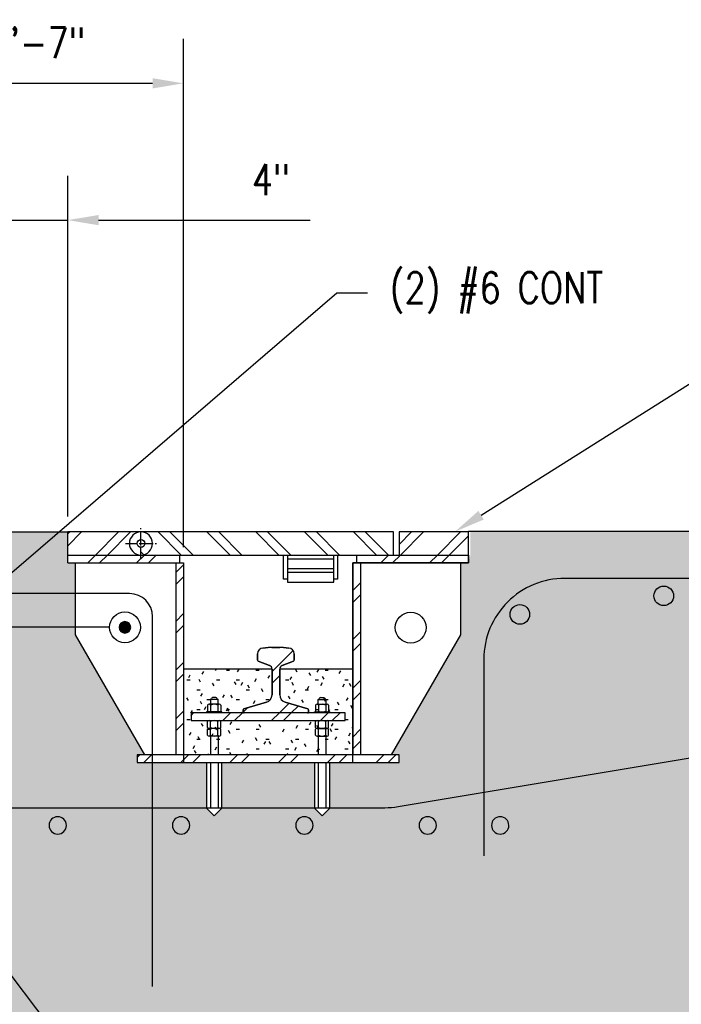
# Model space of a CAD drawing. Header units: inches. Extents: x -469 to 1615, y -10 to 110.
# Tile 4 of 13: x 66 to 109, y 27 to 91. Entities that reach past the tile are written whole.
import ezdxf
from ezdxf import colors
from ezdxf.entities.mleader import LeaderData, LeaderLine
from ezdxf.math import Vec2, Vec3

# ---------------------------------------------------------------- set-up
doc = ezdxf.new("R2010")
doc.units = ezdxf.units.IN
doc.header["$MEASUREMENT"] = 0
doc.linetypes.add('CENTER2', pattern=[1.125, 0.75, -0.125, 0.125, -0.125])
for name, color, linetype in [('A-DETL', 3, 'Continuous'), ('A-DETL-GENF', 3, 'Continuous'), ('A-DETL-MEDM', 3, 'Continuous'), ('A-DETL-THIN', 1, 'Continuous'), ('A-FLOR', 5, 'Continuous'), ('A-WALL-PATT', 8, 'Continuous'), ('G-Anno-Std-Cntr', 1, 'CENTER2'), ('M-DETL-PATT', 1, 'Continuous'), ('S-ANNO-DIMS', 1, 'Continuous'), ('S-ANNO-NOTE', 2, 'Continuous')]:
    doc.layers.add(name, color=color, linetype=linetype)
doc.styles.add('Annotative', font='romans.shx', dxfattribs={"width": 0.8, "height": 0.125})
doc.dimstyles.new('Annotative', dxfattribs={"dimscale": 0, "dimtxt": 0.125, "dimasz": 0.125, "dimexe": 0.18, "dimexo": 0.0625, "dimgap": 0.09, "dimtad": 1, "dimdec": 3, "dimzin": 3, "dimdsep": 46, "dimlunit": 4, "dimtxsty": 'Annotative', "dimcen": 0.09, "dimclrt": 2, "dimazin": 2, "dimtfac": 1, "dimtdec": 3, "dimtmove": 0, "dimatfit": 0, "dimfxl": 1, "dimtfill": 1, "dimfrac": 2, "dimtolj": 1, "dimtzin": 0, "dimarcsym": 0})
pattern_1 = [(45, (55.436, 160.9734), (-1.58392, 1.58392), []), (45, (55.436, 163.3734), (-1.58392, 1.58392), [])]

# ---------------------------------------------------------------- blocks, each defined once
blk = doc.blocks.new('Reinforcing Bar Section_USACE - __9-1453024-Section 31')
h = blk.add_hatch(color=256)
h.dxf.hatch_style = 1
h.paths.add_polyline_path([(770.743, -19.078, 1), (771.868, -19.078, 1)])
for radius, start, end in [(0.562, 0, 180), (0.563, 180, 360)]:
    blk.add_arc((771.305, -19.078), radius, start, end)
blk = doc.blocks.new('Reinf Bar Section_USACE - __6-599924-Section 31')
at = {"layer": 'A-DETL-GENF'}
blk.add_hatch(color=256, dxfattribs=at).paths.add_polyline_path([(778.904, -3.866), (779.071, -3.866), (779.221, -3.793), (779.325, -3.663), (779.362, -3.5), (779.325, -3.337), (779.221, -3.207), (779.071, -3.134), (778.904, -3.134), (778.753, -3.207), (778.649, -3.337), (778.612, -3.5), (778.649, -3.663), (778.753, -3.793)])
for start, end in [(0, 180), (180, 360)]:
    blk.add_arc((778.987, -3.5), 0.375, start, end, dxfattribs=at)
blk = doc.blocks.new('_DotBlank')
at = {"color": 0, "linetype": 'ByBlock', "lineweight": -2}
blk.add_line((-0.5, 0), (-1, 0), dxfattribs=at)
blk.add_circle((0, 0), 0.5, dxfattribs=at)
blk = doc.blocks.new('*U23')
at = {"layer": 'G-Anno-Std-Cntr', "color": 0, "linetype": 'CENTER2', "transparency": 16777216}
for p, q in [((0, 0.05), (0, 1)), ((-1, 0), (-0.05, 0)), ((0.05, 0), (1, 0)), ((0, -1), (0, -0.05))]:
    blk.add_line(p, q, dxfattribs=at)
at = {"layer": 'G-Anno-Std-Cntr', "color": 0, "linetype": 'Continuous', "transparency": 16777216}
for p, q in [((-0.025, 0), (0.025, 0)), ((0, -0.025), (0, 0.025))]:
    blk.add_line(p, q, dxfattribs=at)
blk = doc.blocks.new('*D24')
at = {"layer": 'Defpoints', "color": 0, "transparency": 16777216}
for p in [(76.98, 87.055), (57.98, 57.787), (76.98, 55.941)]:
    blk.add_point(p, dxfattribs=at)
at = {"layer": 'S-ANNO-DIMS', "color": 0, "lineweight": -2, "transparency": 16777216}
for p, q in [((57.98, 58.787), (57.98, 89.935)), ((76.98, 56.941), (76.98, 89.935)), ((59.98, 87.055), (74.98, 87.055))]:
    blk.add_line(p, q, dxfattribs=at)
at = {"layer": 'S-ANNO-DIMS', "color": 0, "transparency": 16777216}
for points in [[(59.98, 87.388), (59.98, 86.721), (57.98, 87.055)], [(74.98, 87.388), (74.98, 86.721), (76.98, 87.055)]]:
    blk.add_solid(points, dxfattribs=at)
at = {"layer": 'S-ANNO-DIMS', "color": 2, "transparency": 16777216, "insert": (67.48, 89.685), "char_height": 2, "attachment_point": 5, "style": 'Annotative', "bg_fill": 3, "box_fill_scale": 1.25, "bg_fill_color": 256, "bg_fill_true_color": 13158600, "bg_fill_transparency": 0}
blk.add_mtext('\\A1;1\'-7"', dxfattribs=at)
blk = doc.blocks.new('*D25')
at = {"layer": 'Defpoints', "color": 0, "transparency": 16777216}
for p in [(69.48, 78.177), (65.48, 57.941), (69.48, 57.941)]:
    blk.add_point(p, dxfattribs=at)
at = {"layer": 'S-ANNO-DIMS', "color": 0, "lineweight": -2, "transparency": 16777216}
for p, q in [((65.48, 58.941), (65.48, 81.057)), ((69.48, 58.941), (69.48, 81.057)), ((63.48, 78.177), (61.48, 78.177)), ((65.48, 78.177), (69.48, 78.177)), ((71.48, 78.177), (85.207, 78.177))]:
    blk.add_line(p, q, dxfattribs=at)
at = {"layer": 'S-ANNO-DIMS', "color": 0, "transparency": 16777216}
for points in [[(63.48, 78.51), (63.48, 77.843), (65.48, 78.177)], [(71.48, 78.51), (71.48, 77.843), (69.48, 78.177)]]:
    blk.add_solid(points, dxfattribs=at)
at = {"layer": 'S-ANNO-DIMS', "color": 2, "transparency": 16777216, "insert": (82.663, 80.807), "char_height": 2, "attachment_point": 5, "style": 'Annotative', "bg_fill": 3, "box_fill_scale": 1.25, "bg_fill_color": 256, "bg_fill_true_color": 13158600, "bg_fill_transparency": 0}
blk.add_mtext('\\A1;4"', dxfattribs=at)
blk = doc.blocks.new('Reinforcing Bar Section_USACE - _10')
h = blk.add_hatch(color=256)
h.dxf.hatch_style = 1
h.paths.add_polyline_path([(-0.635, 0, 1), (0.635, 0, 1)])
blk.add_circle((0, 0), 0.635)

msp = doc.modelspace()

# ---------------------------------------------------------------- hatches: boundary and pattern name
at = {"layer": 'A-WALL-PATT', "lineweight": -3}
h = msp.add_hatch(dxfattribs=at)
h.set_pattern_fill('AR-CONC', color=8, style=0)
h.paths.add_polyline_path([(191.1222, 57.9734), (95.605, 57.9734), (95.605, 56.4406), (95.48, 55.9406), (94.98, 55.9406), (94.98, 51.2677), (90.48, 43.4734), (90.98, 43.4734), (90.98, 42.9734), (86.48, 42.9734), (86.48, 40.0202), (85.98, 39.5202), (85.48, 40.0202), (85.48, 42.9734), (79.48, 42.9734), (79.48, 40.0202), (78.98, 39.5202), (78.48, 40.0202), (78.48, 42.9734), (76.98, 42.9734), (73.98, 42.9734), (73.98, 43.4734), (74.48, 43.4734), (69.98, 51.2677), (69.98, 55.9406), (69.48, 55.9406), (69.48, 57.9734), (65.48, 57.9734), (65.48, 55.9406), (64.98, 55.9406), (64.98, 51.3005), (60.48, 43.5062), (60.98, 43.5062), (60.98, 42.9734), (56.48, 42.9734), (56.48, 40.0202), (55.98, 39.5202), (55.48, 40.0202), (55.48, 42.9734), (49.48, 42.9734), (49.48, 40.0202), (48.98, 39.5202), (48.48, 40.0202), (48.48, 42.9734), (46.98, 42.9734), (43.98, 42.9734), (43.98, 43.5062), (44.48, 43.5062), (39.98, 51.3005), (39.98, 55.9406), (39.48, 55.9406), (39.48, 57.9734), (24.98, 57.9734), (24.98, 21.9734), (191.1222, 21.9734), (191.1222, 39.0202), (189.6222, 39.5202), (192.6222, 40.5202), (191.1222, 41.0202)])
h = msp.add_hatch(dxfattribs=at)
h.set_pattern_fill('FP_5', color=8, style=0, pattern_type=2)
h.set_pattern_definition([(0, (55.436, 160.9734), (2.56, 0.64), [0.2112, -1.709, 0.2112, -1.709, -10.24]), (0, (55.436, 160.9734), (2.56, 0.64), [-3.84, 0.2112, -3.629, 0.2112, -1.709, -4.48]), (0, (55.436, 160.9734), (2.56, 0.64), [-9.6, 0.2112, -1.069, 0.2112, -2.989]), (120, (56.396, 161.2934), (-1.8342563, 1.897025), [0.2112, -1.709, 0.2112, -1.709, -10.24]), (120, (56.396, 161.2934), (-1.8342563, 1.897025), [-3.84, 0.2112, -3.629, 0.2112, -1.709, -4.48]), (120, (56.396, 161.2934), (-1.8342563, 1.897025), [-9.6, 0.2112, -1.069, 0.2112, -2.989]), (240, (56.716, 162.5734), (-0.7257437, -2.537025), [0.2112, -1.709, 0.2112, -1.709, -10.24]), (240, (56.716, 162.5734), (-0.7257437, -2.537025), [-3.84, 0.2112, -3.629, 0.2112, -1.709, -4.48]), (240, (56.716, 162.5734), (-0.7257437, -2.537025), [-9.6, 0.2112, -1.069, 0.2112, -2.989])])
h.paths.add_polyline_path([(84.1527, 43.4734), (87.98, 43.4734), (87.98, 49.0367), (83.23, 49.0367), (83.23, 47.3662), (83.2464, 47.2392), (83.2945, 47.1204), (83.3713, 47.0179), (83.4716, 46.9381), (83.5889, 46.8865), (85.0747, 46.4474), (85.0873, 46.4374), (85.105, 46.3939), (85.1028, 46.237), (85.0737, 46.199), (85.0601, 46.1906), (87.48, 46.1906), (87.48, 45.6906), (77.48, 45.6906), (77.48, 46.1906), (80.8998, 46.1934), (80.8862, 46.199), (80.8571, 46.237), (80.855, 46.2531), (80.855, 46.3939), (80.8726, 46.4374), (80.9013, 46.4543), (82.371, 46.8865), (82.4883, 46.9381), (82.5886, 47.0179), (82.6654, 47.1204), (82.7135, 47.2392), (82.73, 47.3662), (82.7228, 49.0367), (76.98, 49.0367), (76.98, 43.4734)])
at = {"layer": 'M-DETL-PATT', "lineweight": -3}
h = msp.add_hatch(dxfattribs=at)
h.set_pattern_fill('FP_6', color=8, style=0, pattern_type=2)
h.set_pattern_definition(pattern_1)
h.paths.add_polyline_path([(69.48, 56.4406), (74.23, 56.4406), (74.23, 57.9406), (69.48, 57.9406)])
h = msp.add_hatch(dxfattribs=at)
h.set_pattern_fill('FP_7', color=8, style=0, pattern_type=2)
h.set_pattern_definition([(135, (55.436, 160.9734), (-1.58392, -1.58392), []), (135, (55.436, 163.3734), (-1.58392, -1.58392), [])])
h.paths.add_polyline_path([(90.6139, 56.4406), (90.6139, 57.9408), (74.23, 57.9408), (74.23, 56.4406), (84.1527, 56.4406)])
h = msp.add_hatch(dxfattribs=at)
h.set_pattern_fill('FP_6', color=8, style=0, pattern_type=2)
h.set_pattern_definition(pattern_1)
h.paths.add_polyline_path([(95.48, 56.4406), (95.48, 57.9406), (90.98, 57.9406), (90.98, 56.4406)])
h = msp.add_hatch(dxfattribs=at)
h.set_pattern_fill('FP_6', color=8, style=0, pattern_type=2)
h.set_pattern_definition(pattern_1)
h.paths.add_polyline_path([(95.48, 55.9406), (95.48, 56.4406), (88.23, 56.4406), (88.23, 55.9406), (90.98, 55.9406)])
h.paths.add_polyline_path([(76.73, 55.9406), (76.73, 56.4406), (69.48, 56.4406), (69.48, 55.9406), (70.4761, 55.9406)])
h = msp.add_hatch(dxfattribs=at)
h.set_pattern_fill('FP_6', color=8, style=0, pattern_type=2)
h.set_pattern_definition(pattern_1)
h.paths.add_polyline_path([(76.98, 43.4734), (76.98, 55.9406), (76.48, 55.9406), (76.48, 43.4734)])
h.paths.add_polyline_path([(87.98, 43.4734), (88.48, 43.4734), (88.48, 55.9406), (87.98, 55.9406), (87.98, 45.4603)])
h = msp.add_hatch(dxfattribs=at)
h.set_pattern_fill('FP_6', color=8, style=0, pattern_type=2)
h.set_pattern_definition(pattern_1)
h.paths.add_polyline_path([(80.9175, 46.1906), (85.0586, 46.1928), (85.0737, 46.199), (85.1028, 46.237), (85.105, 46.2531), (85.105, 46.3939), (85.0873, 46.4374), (85.0601, 46.4538), (83.5889, 46.8865), (83.4716, 46.9381), (83.3713, 47.0179), (83.2945, 47.1204), (83.2464, 47.2392), (83.23, 47.3662), (83.2371, 49.096), (83.2581, 49.1519), (83.2917, 49.2013), (83.3361, 49.2412), (83.3887, 49.2695), (84.1535, 49.577), (84.1675, 49.6163), (84.1675, 50.0309), (84.1527, 50.1314), (84.1219, 50.21), (84.0676, 50.2857), (83.9963, 50.3456), (83.9125, 50.3861), (83.8212, 50.4048), (83.3549, 50.4384), (83.2397, 50.4406), (82.605, 50.4384), (82.1387, 50.4048), (82.0474, 50.3861), (81.9636, 50.3456), (81.8923, 50.2857), (81.838, 50.21), (81.804, 50.1233), (81.7925, 50.0309), (81.7925, 49.6163), (81.8165, 49.567), (81.8421, 49.5552), (82.6238, 49.2412), (82.6682, 49.2013), (82.7018, 49.1519), (82.7228, 49.096), (82.73, 49.0367), (82.73, 47.3662), (82.7135, 47.2392), (82.6654, 47.1204), (82.5886, 47.0179), (82.4883, 46.9381), (82.371, 46.8865), (80.8852, 46.4474), (80.8726, 46.4374), (80.855, 46.3939), (80.8571, 46.237), (80.8862, 46.199), (80.9013, 46.1928)])
h = msp.add_hatch(dxfattribs=at)
h.set_pattern_fill('FP_6', color=8, style=0, pattern_type=2)
h.set_pattern_definition(pattern_1)
h.paths.add_polyline_path([(80.9175, 45.6906), (87.48, 45.6906), (87.48, 46.1906), (77.48, 46.1906), (77.48, 45.6906), (80.855, 45.6906)])
h = msp.add_hatch(dxfattribs=at)
h.set_pattern_fill('FP_6', color=8, style=0, pattern_type=2)
h.set_pattern_definition(pattern_1)
h.paths.add_polyline_path([(88.48, 42.9734), (90.98, 42.9734), (90.98, 43.4734), (73.98, 43.4734), (73.98, 42.9734), (87.98, 42.9734)])

# ---------------------------------------------------------------- linework, layer by layer
at = {"layer": 'A-DETL', "lineweight": -3}
for p, q in [((95.48, 55.9406), (95.48, 57.9406)), ((69.48, 55.9406), (76.98, 55.9406)), ((76.98, 55.9406), (76.98, 42.9734)), ((87.98, 42.9734), (87.98, 55.9406)), ((87.98, 55.9406), (95.48, 55.9406)), ((73.48, 53.9406), (61.48, 53.9406)), ((74.98, 28.4406), (74.98, 52.4406)), ((76.98, 42.9734), (87.98, 42.9734))]:
    msp.add_line(p, q, dxfattribs=at)
for points in [[(191.1222, 54.9251), (101.7192, 54.9251, 0.4142136), (96.4692, 49.6751), (96.4692, 36.9219)], [(191.1222, 53.9251), (174.3438, 53.9251, 0.0413106), (173.4807, 53.8537), (90.9085, 40.0917, -0.0413106), (90.0455, 40.0202), (28.5168, 40.0202)]]:
    msp.add_lwpolyline(points, format="xyb", dxfattribs=at)
msp.add_arc((73.48, 52.4406), 1.5, 0, 90, dxfattribs=at)
at = {"layer": 'A-DETL-MEDM', "lineweight": -3}
for p, q in [((90.6139, 57.9408), (69.48, 57.9408)), ((90.6139, 56.4406), (90.6139, 57.9408)), ((90.98, 57.9406), (90.98, 56.4406)), ((95.48, 57.9406), (90.98, 57.9406)), ((69.48, 56.4406), (95.48, 56.4406)), ((76.73, 56.4406), (76.73, 55.9406)), ((83.48, 54.8686), (83.48, 56.4406)), ((83.73, 56.4406), (83.73, 54.8686)), ((86.73, 54.8686), (86.73, 56.4406)), ((86.98, 56.4406), (86.98, 54.8686)), ((88.23, 55.9406), (88.23, 56.4406)), ((95.48, 56.4406), (95.48, 55.9406)), ((69.48, 55.9406), (76.98, 55.9406)), ((69.98, 51.2677), (69.98, 55.9406)), ((76.48, 55.9406), (76.48, 43.4734)), ((76.98, 55.9406), (76.98, 43.4734)), ((95.48, 55.9406), (87.98, 55.9406)), ((87.98, 55.9406), (87.98, 43.4734)), ((88.48, 55.9406), (88.48, 43.4734)), ((94.98, 51.2677), (94.98, 55.9406)), ((83.73, 54.8686), (83.48, 54.8686)), ((86.98, 54.8686), (86.73, 54.8686)), ((74.48, 43.4734), (69.98, 51.2677)), ((90.48, 43.4734), (94.98, 51.2677)), ((81.7925, 49.6163), (81.7925, 50.0309)), ((82.1387, 50.4048), (82.4901, 50.4318)), ((82.7202, 50.4406), (83.2397, 50.4406)), ((83.4698, 50.4318), (83.8212, 50.4048)), ((84.1675, 50.0309), (84.1675, 49.6163)), ((82.5712, 49.2695), (81.8421, 49.5552)), ((84.1178, 49.5552), (83.3887, 49.2695)), ((82.73, 49.0367), (76.98, 49.0367)), ((82.73, 47.3662), (82.73, 49.0367)), ((87.98, 49.0367), (83.23, 49.0367)), ((83.23, 49.0367), (83.23, 47.3662)), ((78.555, 46.7003), (78.555, 46.306)), ((79.3112, 46.7531), (78.6487, 46.7531)), ((79.23, 47.062), (78.73, 47.062)), ((78.73, 47.062), (78.73, 46.7531)), ((78.7425, 46.7003), (78.7425, 46.306)), ((79.0863, 47.1901), (78.8736, 47.1901)), ((79.2175, 46.7003), (79.2175, 46.306)), ((79.23, 46.7531), (79.23, 47.062)), ((79.405, 46.7003), (79.405, 46.306)), ((80.8998, 46.4538), (82.371, 46.8865)), ((83.5889, 46.8865), (85.0601, 46.4538)), ((85.555, 46.7003), (85.555, 46.306)), ((85.6487, 46.7531), (86.3112, 46.7531)), ((85.73, 46.7531), (85.73, 47.062)), ((85.73, 47.062), (86.23, 47.062)), ((85.7425, 46.7003), (85.7425, 46.306)), ((85.8736, 47.1901), (86.0863, 47.1901)), ((86.2175, 46.7003), (86.2175, 46.306)), ((86.23, 47.062), (86.23, 46.7531)), ((86.405, 46.7003), (86.405, 46.306)), ((87.48, 46.1906), (77.48, 46.1906)), ((77.48, 46.1906), (77.48, 45.6906)), ((79.48, 46.2531), (78.48, 46.2531)), ((78.48, 46.2531), (78.48, 46.1906)), ((79.48, 46.1906), (79.48, 46.2531)), ((80.855, 46.2531), (80.855, 46.3939)), ((85.105, 46.3939), (85.105, 46.2531)), ((85.48, 46.1906), (85.48, 46.2531)), ((85.48, 46.2531), (86.48, 46.2531)), ((86.48, 46.2531), (86.48, 46.1906)), ((87.48, 45.6906), (87.48, 46.1906)), ((77.48, 45.6906), (87.48, 45.6906)), ((78.555, 45.244), (78.555, 45.6383)), ((78.7425, 45.244), (78.7425, 45.6383)), ((79.2175, 45.244), (79.2175, 45.6383)), ((79.405, 45.244), (79.405, 45.6383)), ((85.555, 45.244), (85.555, 45.6383)), ((85.7425, 45.244), (85.7425, 45.6383)), ((86.2175, 45.244), (86.2175, 45.6383)), ((86.405, 45.244), (86.405, 45.6383)), ((78.555, 44.7446), (78.555, 45.1389)), ((79.3112, 45.1912), (78.6487, 45.1912)), ((78.7425, 44.7446), (78.7425, 45.1389)), ((79.2175, 44.7446), (79.2175, 45.1389)), ((79.405, 44.7446), (79.405, 45.1389)), ((85.555, 44.7446), (85.555, 45.1389)), ((85.6487, 45.1912), (86.3112, 45.1912)), ((85.7425, 44.7446), (85.7425, 45.1389)), ((86.2175, 44.7446), (86.2175, 45.1389)), ((86.405, 44.7446), (86.405, 45.1389)), ((79.3112, 44.6917), (78.6487, 44.6917)), ((78.73, 44.6917), (78.73, 43.4734)), ((79.23, 44.6917), (79.23, 43.4734)), ((85.6487, 44.6917), (86.3112, 44.6917)), ((85.73, 44.6917), (85.73, 43.4734)), ((86.23, 44.6917), (86.23, 43.4734)), ((90.98, 43.4734), (73.98, 43.4734)), ((73.98, 43.4734), (73.98, 42.9734)), ((90.98, 42.9734), (90.98, 43.4734)), ((73.98, 42.9734), (90.98, 42.9734)), ((78.73, 42.9734), (78.73, 40.0202)), ((79.23, 42.9734), (79.23, 40.0202)), ((85.73, 42.9734), (85.73, 40.0202)), ((86.23, 42.9734), (86.23, 40.0202)), ((79.23, 40.0202), (78.73, 40.0202)), ((86.23, 40.0202), (85.73, 40.0202))]:
    msp.add_line(p, q, dxfattribs=at)
for centre, radius in [((74.23, 57.1906), 0.25), ((91.73, 51.7291), 1)]:
    msp.add_circle(centre, radius, dxfattribs=at)
for centre, radius, start, end in [((74.23, 57.1906), 0.75, 90, 270), ((82.1675, 50.0309), 0.375, 94.398705, 180), ((82.7202, 47.4406), 3, 90, 94.398705), ((83.2397, 47.4406), 3, 85.601295, 90), ((83.7925, 50.0309), 0.375, 0, 85.601295), ((81.855, 49.6163), 0.0625, 180, 258.111342), ((82.48, 49.0367), 0.25, 0, 68.602314), ((83.48, 49.0367), 0.25, 111.397686, 180), ((84.105, 49.6163), 0.0625, 281.888658, 0), ((82.23, 47.3662), 0.5, 286.38954, 0), ((83.73, 47.3662), 0.5, 180, 253.61046), ((78.6487, 46.6436), 0.1096, 31.171949, 148.828051), ((78.6757, 47.1999), 0.1482, 291.486002, 339.931337), ((78.98, 46.1874), 0.5652, 65.153553, 114.846447), ((78.8736, 47.1276), 0.0625, 90, 159.931337), ((79.0863, 47.1276), 0.0625, 20.068663, 90), ((79.2842, 47.1999), 0.1482, 200.068663, 248.513998), ((79.3112, 46.6436), 0.1096, 31.171949, 148.828051), ((85.6487, 46.6436), 0.1096, 31.171949, 148.828051), ((85.6757, 47.1999), 0.1482, 291.486002, 339.931337), ((85.98, 46.1874), 0.5652, 65.153553, 114.846447), ((85.8736, 47.1276), 0.0625, 90, 159.931337), ((86.0863, 47.1276), 0.0625, 20.068663, 90), ((86.2842, 47.1999), 0.1482, 200.068663, 248.513998), ((86.3112, 46.6436), 0.1096, 31.171949, 148.828051), ((78.6487, 46.3627), 0.1096, 211.171949, 328.828051), ((78.98, 46.8189), 0.5652, 245.153553, 294.846447), ((79.3112, 46.3627), 0.1096, 211.171949, 328.828051), ((80.9175, 46.3939), 0.0625, 106.38954, 180), ((80.9175, 46.2531), 0.0625, 180, 270), ((85.0425, 46.2531), 0.0625, 270, 0), ((85.0425, 46.3939), 0.0625, 0, 73.61046), ((85.6487, 46.3627), 0.1096, 211.171949, 328.828051), ((85.98, 46.8189), 0.5652, 245.153553, 294.846447), ((86.3112, 46.3627), 0.1096, 211.171949, 328.828051), ((78.6487, 45.5816), 0.1096, 31.171949, 148.828051), ((78.98, 45.1254), 0.5652, 65.153553, 114.846447), ((79.3112, 45.5816), 0.1096, 31.171949, 148.828051), ((85.6487, 45.5816), 0.1096, 31.171949, 148.828051), ((85.98, 45.1254), 0.5652, 65.153553, 114.846447), ((86.3112, 45.5816), 0.1096, 31.171949, 148.828051), ((78.6487, 45.3007), 0.1096, 211.171949, 328.828051), ((78.6487, 45.0821), 0.1096, 31.171949, 148.828051), ((78.6487, 44.8013), 0.1096, 211.171949, 328.828051), ((78.98, 45.7569), 0.5652, 245.153553, 294.846447), ((78.98, 44.6259), 0.5652, 65.153553, 114.846447), ((78.98, 45.2575), 0.5652, 245.153553, 294.846447), ((79.3112, 45.3007), 0.1096, 211.171949, 328.828051), ((79.3112, 45.0821), 0.1096, 31.171949, 148.828051), ((79.3112, 44.8013), 0.1096, 211.171949, 328.828051), ((85.6487, 45.3007), 0.1096, 211.171949, 328.828051), ((85.6487, 45.0821), 0.1096, 31.171949, 148.828051), ((85.6487, 44.8013), 0.1096, 211.171949, 328.828051), ((85.98, 45.7569), 0.5652, 245.153553, 294.846447), ((85.98, 44.6259), 0.5652, 65.153553, 114.846447), ((85.98, 45.2575), 0.5652, 245.153553, 294.846447), ((86.3112, 45.3007), 0.1096, 211.171949, 328.828051), ((86.3112, 45.0821), 0.1096, 31.171949, 148.828051), ((86.3112, 44.8013), 0.1096, 211.171949, 328.828051)]:
    msp.add_arc(centre, radius, start, end, dxfattribs=at)
at = {"layer": 'A-DETL-THIN', "lineweight": -3}
for p, q in [((90.98, 57.9406), (90.98, 56.4406)), ((69.48, 56.4406), (74.23, 56.4406)), ((86.73, 56.1747), (83.73, 56.1747)), ((83.73, 56.1747), (83.73, 54.6747)), ((86.73, 54.6747), (86.73, 56.1747)), ((86.73, 55.5497), (83.73, 55.5497)), ((86.73, 55.2997), (83.73, 55.2997)), ((83.73, 54.6747), (86.73, 54.6747)), ((81.7925, 50.0309), (81.7925, 49.6163)), ((82.4901, 50.4318), (82.1387, 50.4048)), ((83.2397, 50.4406), (82.7202, 50.4406)), ((83.8212, 50.4048), (83.4698, 50.4318)), ((84.1675, 49.6163), (84.1675, 50.0309)), ((81.8421, 49.5552), (82.5712, 49.2695)), ((83.3887, 49.2695), (84.1178, 49.5552)), ((82.73, 49.0367), (82.73, 47.3662)), ((83.23, 47.3662), (83.23, 49.0367)), ((82.371, 46.8865), (80.8998, 46.4538)), ((85.0601, 46.4538), (83.5889, 46.8865)), ((87.48, 46.1906), (77.48, 46.1906)), ((77.48, 46.1906), (77.48, 45.6906)), ((80.855, 46.3939), (80.855, 46.2531)), ((85.105, 46.2531), (85.105, 46.3939)), ((87.48, 45.6906), (87.48, 46.1906)), ((77.48, 45.6906), (87.48, 45.6906)), ((78.48, 42.9734), (78.48, 40.0202)), ((79.48, 40.0202), (79.48, 42.9734)), ((85.48, 42.9734), (85.48, 40.0202)), ((86.48, 40.0202), (86.48, 42.9734)), ((78.48, 40.0202), (78.98, 39.5202)), ((78.98, 39.5202), (79.48, 40.0202)), ((85.48, 40.0202), (85.98, 39.5202)), ((85.98, 39.5202), (86.48, 40.0202))]:
    msp.add_line(p, q, dxfattribs=at)
for centre, radius, start, end in [((74.23, 57.1906), 0.75, 270, 90), ((82.1675, 50.0309), 0.375, 94.398705, 180), ((82.7202, 47.4406), 3, 90, 94.398705), ((83.2397, 47.4406), 3, 85.601295, 90), ((83.7925, 50.0309), 0.375, 0, 85.601295), ((81.855, 49.6163), 0.0625, 180, 258.111342), ((82.48, 49.0367), 0.25, 0, 68.602314), ((83.48, 49.0367), 0.25, 111.397686, 180), ((84.105, 49.6163), 0.0625, 281.888658, 0), ((82.23, 47.3662), 0.5, 286.38954, 0), ((83.73, 47.3662), 0.5, 180, 253.61046), ((80.9175, 46.3939), 0.0625, 106.38954, 180), ((80.9175, 46.2531), 0.0625, 180, 270), ((85.0425, 46.2531), 0.0625, 270, 0), ((85.0425, 46.3939), 0.0625, 0, 73.61046)]:
    msp.add_arc(centre, radius, start, end, dxfattribs=at)
at = {"layer": 'A-FLOR', "lineweight": -3}
for p, q in [((191.1222, 57.9734), (95.48, 57.9734)), ((95.48, 57.9734), (95.48, 57.9406))]:
    msp.add_line(p, q, dxfattribs=at)

# ---------------------------------------------------------------- block references
at = {"layer": 'A-DETL-GENF', "lineweight": -3}
for name, p in [('Reinforcing Bar Section_USACE - _10', (108.1426, 53.7901)), ('Reinforcing Bar Section_USACE - _10', (98.8095, 52.5849)), ('Reinf Bar Section_USACE - __6-599924-Section 31', (-705.7952, 55.2479)), ('Reinforcing Bar Section_USACE - __9-1453024-Section 31', (-702.476, 57.9734)), ('Reinforcing Bar Section_USACE - __9-1453024-Section 31', (-694.476, 57.9734)), ('Reinforcing Bar Section_USACE - __9-1453024-Section 31', (-686.476, 57.9734)), ('Reinforcing Bar Section_USACE - __9-1453024-Section 31', (-678.476, 57.9734)), ('Reinforcing Bar Section_USACE - __9-1453024-Section 31', (-673.7736, 57.9734))]:
    msp.add_blockref(name, p, dxfattribs=at)
at = {"layer": 'G-Anno-Std-Cntr', "linetype": 'CENTER2'}
msp.add_blockref('*U23', (74.23, 57.1906), dxfattribs=at)

# ---------------------------------------------------------------- leaders
at = {"layer": 'S-ANNO-NOTE', "lineweight": -3}
ml = msp.add_multileader_mtext('Standard', dxfattribs=at)
ml.set_content('(2) #6 CONT', color=256, style='Annotative')
ml.set_leader_properties(color=1, linetype='ByLayer', lineweight=-1)
ml.set_arrow_properties(name='DOTBLANK')
ml.build(insert=Vec2(0, 0))
ml.multileader.update_dxf_attribs({"text_right_attachment_type": 3, "dogleg_length": 0.125, "arrow_head_size": 2, "scale": 16})
ctx = ml.context
ctx.base_point, ctx.scale, ctx.char_height, ctx.arrow_head_size, ctx.landing_gap_size, ctx.plane_origin = Vec3(88.9297, 73.4575), 16, 2, 2, 1.44, Vec3(73.4252, 53.2412)
ctx.right_attachment = 3
notes = []
notes.append((ctx, [(1, (1, 1, 0), (86.9297, 73.4575), (1, 0), 2, [(1, [(73.192, 51.7479), (61.73, 51.7619)], 0, [])])]))
ctx.mtext.insert, ctx.mtext.flow_direction = Vec3(90.3697, 74.7908), 5
ml = msp.add_multileader_mtext('Standard', dxfattribs=at)
ml.set_content('SEE B3/S-504 FOR TRENCH ASSEMBLY', color=256, style='Annotative')
ml.set_leader_properties(color=1, linetype='ByLayer', lineweight=-1)
ml.build(insert=Vec2(0, 0))
ml.multileader.update_dxf_attribs({"text_right_attachment_type": 3, "dogleg_length": 0.125, "arrow_head_size": 2, "scale": 16})
ctx = ml.context
ctx.base_point, ctx.scale, ctx.char_height, ctx.arrow_head_size, ctx.landing_gap_size, ctx.plane_origin = Vec3(121.1426, 73.4575), 16, 2, 2, 1.44, Vec3(92.016, 57.9568)
ctx.right_attachment = 3
notes.append((ctx, [(0, (1, 1, 0), (119.1426, 73.4575), (1, 0), 2, [(0, [(94.6016, 57.9568)], 0, [])])]))
ctx.mtext.insert, ctx.mtext.width, ctx.mtext.flow_direction = Vec3(122.5826, 74.4575), 25.688996, 5
ml = msp.add_multileader_mtext('Standard', dxfattribs=at)
ml.set_content('TOP LONGITUDINAL REINF, SEE PLAN', color=256, style='Annotative')
ml.set_leader_properties(color=1, linetype='ByLayer', lineweight=-1)
ml.set_arrow_properties(name='DOTBLANK')
ml.build(insert=Vec2(0, 0))
ml.multileader.update_dxf_attribs({"text_right_attachment_type": 3, "dogleg_length": 0.125, "arrow_head_size": 2, "scale": 16})
ctx = ml.context
ctx.base_point, ctx.scale, ctx.char_height, ctx.arrow_head_size, ctx.landing_gap_size, ctx.plane_origin = Vec3(329.6939, 30.8169), 16, 2, 2, 1.44, Vec3(479.8224, 36.1185)
ctx.right_attachment, ctx.text_align_type = 3, 2
notes.append((ctx, [(0, (1, 1, 0), (356.8215, 27.4836), (-1, 0), 2, [(0, [(381.7763, 38.8952)], 0, [])])]))
ctx.mtext.insert, ctx.mtext.width, ctx.mtext.alignment, ctx.mtext.flow_direction = Vec3(353.3815, 32.0074), 28.508456, 3, 5
ml = msp.add_multileader_mtext('Standard', dxfattribs=at)
ml.set_content('#4 @ 6" OC W/\\P2\'-0" VERT LEGS', color=256, style='Annotative')
ml.set_leader_properties(color=1, linetype='ByLayer', lineweight=-1)
ml.build(insert=Vec2(0, 0))
ml.multileader.update_dxf_attribs({"text_right_attachment_type": 3, "dogleg_length": 0.125, "arrow_head_size": 2, "scale": 16})
ctx = ml.context
ctx.base_point, ctx.scale, ctx.char_height, ctx.arrow_head_size, ctx.landing_gap_size, ctx.plane_origin = Vec3(78.8431, 14.5843), 16, 2, 2, 1.44, Vec3(93.7828, 2.2142)
ctx.right_attachment = 3
notes.append((ctx, [(1, (1, 1, 0), (76.8431, 14.5843), (1, 0), 2, [(0, [(59.98, 36.8156)], 0, [])])]))
ctx.mtext.insert, ctx.mtext.flow_direction = Vec3(80.2831, 15.5843), 5
for ctx, leaders in notes:
    for number, flags, end, landing, length, lines in leaders:
        leader = LeaderData()
        leader.index, (leader.has_last_leader_line, leader.has_dogleg_vector, leader.attachment_direction) = number, flags
        leader.last_leader_point, leader.dogleg_vector, leader.dogleg_length = Vec3(end), Vec3(landing), length
        for number, points, colour, breaks in lines:
            line = LeaderLine()
            line.index, line.vertices, line.color, line.breaks = number, Vec3.list(points), colors.encode_raw_color(colour), breaks
            leader.lines.append(line)
        ctx.leaders.append(leader)

# ---------------------------------------------------------------- next in the draw order: dimensions: what is measured, and where the dimension line sits
at = {"layer": 'S-ANNO-DIMS'}
dim = msp.add_linear_dim(base=(76.98, 87.0547), p1=(57.98, 57.7872), p2=(76.98, 55.9406), dimstyle='Annotative', override={"dimpost": '\\X'}, dxfattribs=at)
dim.commit()
dim.dimension.update_dxf_attribs({"geometry": '*D24', "text_midpoint": (67.48, 89.6852)})

# ---------------------------------------------------------------- next in the draw order: dimensions: what is measured, and where the dimension line sits
dim = msp.add_linear_dim(base=(69.48, 78.1766), p1=(65.48, 57.9406), p2=(69.48, 57.9408), dimstyle='Annotative', override={"dimpost": '\\X'}, dxfattribs=at)
dim.commit()
dim.dimension.update_dxf_attribs({"geometry": '*D25', "text_midpoint": (82.6625, 78.1766), "dimtype": 160})

# ---------------------------------------------------------------- next in the draw order: linework, layer by layer
at = {"layer": 'A-DETL-MEDM', "lineweight": -3}
for p in [(60.98, 57.9404), (69.48, 55.9406)]:
    msp.add_line(p, (69.48, 57.9408), dxfattribs=at)

# ---------------------------------------------------------------- next in the draw order: leaders
at = {"layer": 'S-ANNO-NOTE', "lineweight": -3}
ml = msp.add_multileader_mtext('Standard', dxfattribs=at)
ml.set_content('#4 @ 6" OC\\PW/ 2\'-0" VERT LEGS', color=256, style='Annotative')
ml.set_leader_properties(color=1, linetype='ByLayer', lineweight=-1)
ml.build(insert=Vec2(0, 0))
ml.multileader.update_dxf_attribs({"text_right_attachment_type": 3, "dogleg_length": 0.125, "arrow_head_size": 2, "scale": 16})
ctx = ml.context
ctx.base_point, ctx.scale, ctx.char_height, ctx.arrow_head_size, ctx.landing_gap_size, ctx.plane_origin = Vec3(325.2505, 56.7143), 16, 2, 2, 1.44, Vec3(405.3143, 55.9542)
ctx.right_attachment, ctx.text_align_type = 3, 2
notes = []
notes.append((ctx, [(0, (1, 1, 0), (356.4162, 52.619), (-1, 0), 2, [(0, [(362.6782, 46.3853)], 0, [])])]))
ctx.mtext.insert, ctx.mtext.width, ctx.mtext.alignment, ctx.mtext.flow_direction = Vec3(352.9762, 58.0476), 29.66054, 3, 5
for ctx, leaders in notes:
    for number, flags, end, landing, length, lines in leaders:
        leader = LeaderData()
        leader.index, (leader.has_last_leader_line, leader.has_dogleg_vector, leader.attachment_direction) = number, flags
        leader.last_leader_point, leader.dogleg_vector, leader.dogleg_length = Vec3(end), Vec3(landing), length
        for number, points, colour, breaks in lines:
            line = LeaderLine()
            line.index, line.vertices, line.color, line.breaks = number, Vec3.list(points), colors.encode_raw_color(colour), breaks
            leader.lines.append(line)
        ctx.leaders.append(leader)

doc.saveas('drawing.dxf')
